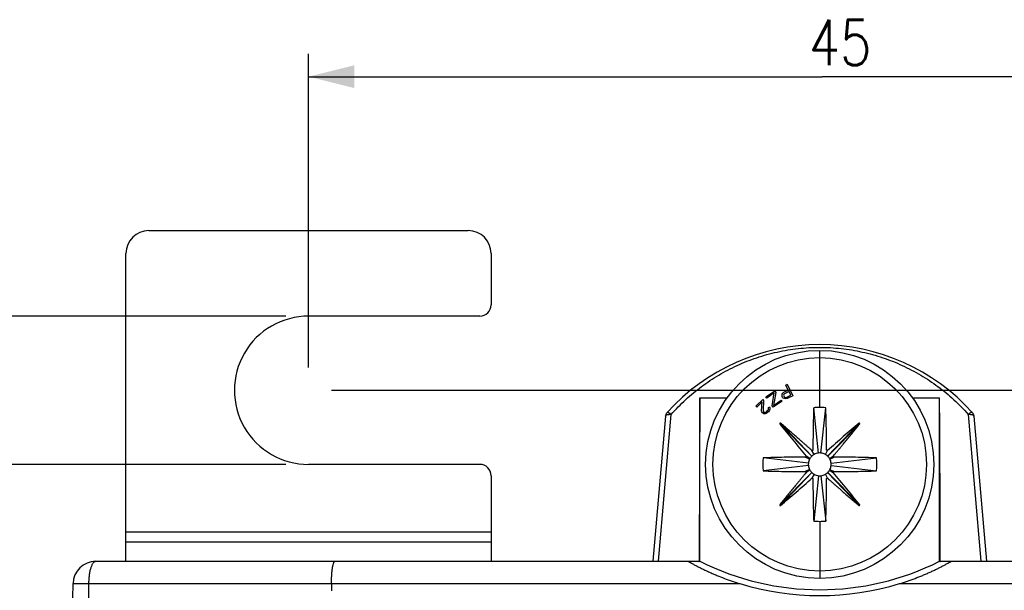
# Model space of a CAD drawing. Header units: millimetres. Extents: x 0 to 420, y 0 to 297.
# Tile 4 of 20: x 74 to 117, y 110 to 135. Entities that reach past the tile are written whole.
import ezdxf

# ---------------------------------------------------------------- set-up
doc = ezdxf.new("R2010")
doc.units = ezdxf.units.MM
doc.header["$LTSCALE"] = 23.1
doc.layers.get('0').update_dxf_attribs({"linetype": 'CONTINUOUS'})
doc.styles.get("Standard").update_dxf_attribs({"font": 'SIMPLEX.SHX', "width": 0.8})
doc.dimstyles.new('DIMSTYLE_1', dxfattribs={"dimtxt": 2, "dimasz": 2, "dimexe": 1, "dimexo": 1, "dimgap": 0.5, "dimtad": 1, "dimdec": 7, "dimdsep": 46, "dimtxsty": 'Standard', "dimblk": '_FILLED', "dimblk1": '_FILLED', "dimblk2": '_FILLED', "dimcen": 0.09, "dimazin": 2, "dimtp": 0.3, "dimtm": 0.3, "dimtfac": 1, "dimtdec": 7, "dimtofl": 0, "dimtmove": 0, "dimatfit": 3, "dimldrblk": '_FILLED', "dimfxl": 0, "dimtolj": 1, "dimarcsym": 0})
doc.dimstyles.new('DIMSTYLE_2', dxfattribs={"dimtxt": 2, "dimasz": 2, "dimexe": 1, "dimexo": 1, "dimgap": 0.5, "dimtad": 1, "dimdec": 1, "dimdsep": 46, "dimtxsty": 'Standard', "dimblk": '_FILLED', "dimblk1": '_FILLED', "dimblk2": '_FILLED', "dimcen": 0.09, "dimazin": 2, "dimtp": 0.2, "dimtm": 0.2, "dimtfac": 1, "dimtdec": 1, "dimtofl": 0, "dimtmove": 0, "dimatfit": 3, "dimldrblk": '_FILLED', "dimfxl": 0, "dimtolj": 1, "dimarcsym": 0})

# ---------------------------------------------------------------- blocks, each defined once
blk = doc.blocks.new('_FILLED')
at = {"color": 0, "linetype": 'ByBlock'}
blk.add_solid([(0, 0), (-1, 0.25), (-1, -0.25)], dxfattribs=at)
blk = doc.blocks.new('*D6')
at = {"color": 8}
for p, q in [((85.195, 121.574), (64.168, 121.574)), ((65.168, 121.574), (65.168, 118.324)), ((65.168, 115.074), (65.168, 118.324)), ((85.188, 115.074), (64.168, 115.074))]:
    blk.add_line(p, q, dxfattribs=at)
at = {"color": 8, "xscale": 2, "yscale": 2, "zscale": 2}
for p, rotation in [((65.168, 121.574), 89.99994977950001), ((65.168, 115.074), 269.9999497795)]:
    blk.add_blockref('_FILLED', p, dxfattribs=dict(at, rotation=rotation))
at = {"color": 8, "insert": (62.668, 118.45), "char_height": 2, "width": 4.8, "attachment_point": 2, "rotation": 90, "line_spacing_factor": 0.9}
blk.add_mtext('6.5', dxfattribs=at)
blk = doc.blocks.new('*D7')
at = {"color": 8}
for p, q in [((86.188, 119.324), (86.188, 133.077)), ((131.188, 70.324), (131.188, 133.077)), ((86.188, 132.077), (108.688, 132.077)), ((131.188, 132.077), (108.688, 132.077))]:
    blk.add_line(p, q, dxfattribs=at)
at = {"color": 8, "xscale": 2, "yscale": 2, "zscale": 2, "rotation": 180}
blk.add_blockref('_FILLED', (86.188, 132.077), dxfattribs=at)
at = {"color": 8, "xscale": 2, "yscale": 2, "zscale": 2}
blk.add_blockref('_FILLED', (131.188, 132.077), dxfattribs=at)
at = {"color": 8, "insert": (109.479, 134.577), "char_height": 2, "width": 3.2, "attachment_point": 2, "line_spacing_factor": 0.9}
blk.add_mtext('45', dxfattribs=at)
blk = doc.blocks.new('*D8')
at = {"color": 8}
for p, q in [((87.188, 118.324), (150.903, 118.324)), ((149.903, 118.324), (149.903, 93.824)), ((149.903, 69.324), (149.903, 93.824)), ((132.188, 69.324), (150.903, 69.324))]:
    blk.add_line(p, q, dxfattribs=at)
at = {"color": 8, "xscale": 2, "yscale": 2, "zscale": 2}
for p, rotation in [((149.903, 118.324), 90), ((149.903, 69.324), 270)]:
    blk.add_blockref('_FILLED', p, dxfattribs=dict(at, rotation=rotation))
at = {"color": 8, "insert": (147.403, 91.388), "char_height": 2, "width": 3.2, "attachment_point": 2, "rotation": 90, "line_spacing_factor": 0.9}
blk.add_mtext('49', dxfattribs=at)

msp = doc.modelspace()

# ---------------------------------------------------------------- linework, layer by layer
at = {"color": 7}
for p, q in [((79.18794814, 125.32370359), (93.18794814, 125.32370359)), ((78.18794814, 110.82370359), (78.18794814, 124.32370359)), ((94.18794814, 124.32370359), (94.18794814, 122.07369657)), ((93.68794814, 121.57369657), (86.19469934, 121.57369657)), ((108.58794814, 117.57326413), (108.58794814, 120.07370359)), ((106.23108843, 118.03816926), (106.61357557, 118.30552929)), ((106.66818527, 118.22740426), (106.56560031, 117.66143288)), ((106.61357557, 118.30552929), (106.66818527, 118.22740426)), ((106.97377442, 118.20178211), (107.02142028, 118.23748387)), ((107.02142028, 118.23748387), (107.21127666, 118.32723104)), ((107.24182888, 118.26259908), (107.04142493, 118.16786597)), ((107.10434386, 118.5534429), (107.16762933, 118.58335862)), ((107.21127666, 118.32723104), (107.10434386, 118.5534429)), ((107.16762933, 118.58335862), (107.4069551, 118.07707493)), ((107.31820945, 118.10101917), (107.24182888, 118.26259908)), ((103.33794814, 110.82370359), (103.33794814, 117.98752033)), ((103.33794814, 117.98752033), (104.52486, 117.98752033)), ((105.78859517, 117.62245287), (106.08814495, 117.91685043)), ((106.06333682, 117.80893939), (105.83035369, 117.57996354)), ((106.03905365, 117.41754361), (106.06333682, 117.80893939)), ((106.08814495, 117.91685043), (106.12990347, 117.8743611)), ((106.12990347, 117.8743611), (106.10571293, 117.4329386)), ((106.27204571, 117.97957549), (106.23108843, 118.03816926)), ((106.59715978, 118.20683151), (106.27204571, 117.97957549)), ((106.50413696, 117.6475441), (106.59715978, 118.20683151)), ((106.93440759, 117.84654474), (106.55192045, 117.57918471)), ((106.56560031, 117.66143288), (106.90027653, 117.89537288)), ((106.90027653, 117.89537288), (106.93440759, 117.84654474)), ((106.93558565, 118.09147649), (106.94686023, 118.14952232)), ((106.9403142, 118.05417457), (106.93558565, 118.09147649)), ((106.96068236, 118.01108657), (106.9403142, 118.05417457)), ((106.94686023, 118.14952232), (106.97377442, 118.20178211)), ((106.98650604, 117.98375654), (106.96068236, 118.01108657)), ((107.03851692, 117.95562643), (106.98650604, 117.98375654)), ((107.01487424, 118.14213612), (107.00396315, 118.11062022)), ((107.00396315, 118.11062022), (107.00869169, 118.0733183)), ((107.00869169, 118.0733183), (107.02396782, 118.04100229)), ((107.04142493, 118.16786597), (107.01487424, 118.14213612)), ((107.02396782, 118.04100229), (107.0497915, 118.01367226)), ((107.09598333, 117.94325427), (107.03851692, 117.95562643)), ((107.0497915, 118.01367226), (107.08107074, 118.00210019)), ((107.08107074, 118.00210019), (107.1178055, 118.00628606)), ((107.15381326, 117.95741205), (107.09598333, 117.94325427)), ((107.1178055, 118.00628606), (107.31820945, 118.10101917)), ((107.4069551, 118.07707493), (107.15381326, 117.95741205)), ((112.65103629, 117.98752033), (113.83794814, 117.98752033)), ((113.83794814, 110.82370359), (113.83794814, 117.98752033)), ((105.83035369, 117.57996354), (105.78859517, 117.62245287)), ((106.04746708, 117.37569457), (106.03905365, 117.41754361)), ((106.07255309, 117.33352543), (106.04746708, 117.37569457)), ((106.10571293, 117.4329386), (106.12247806, 117.38259169)), ((106.12247806, 117.38259169), (106.13918148, 117.36559593)), ((106.13918148, 117.36559593), (106.18087828, 117.35645779)), ((106.18087828, 117.35645779), (106.22254417, 117.36399519)), ((106.22254417, 117.36399519), (106.27249994, 117.39638581)), ((106.27249994, 117.39638581), (106.30578332, 117.42909672)), ((106.30578332, 117.42909672), (106.33903569, 117.47848307)), ((106.33922094, 117.37842962), (106.30593766, 117.34571881)), ((106.33888134, 117.56186098), (106.38048546, 117.60274951)), ((106.34729476, 117.52001193), (106.33888134, 117.56186098)), ((106.33903569, 117.47848307), (106.34729476, 117.52001193)), ((106.38911509, 117.44417152), (106.33922094, 117.37842962)), ((106.38048546, 117.60274951), (106.40557148, 117.56058037)), ((106.40569497, 117.49387806), (106.38911509, 117.44417152)), ((106.40557148, 117.56058037), (106.40569497, 117.49387806)), ((106.55192045, 117.57918471), (106.50413696, 117.6475441)), ((108.53513124, 115.57090613), (108.32391006, 117.55927932)), ((108.64076504, 115.57090613), (108.85198623, 117.55927932)), ((101.83101127, 117.19441474), (101.27364626, 110.82370359)), ((101.52341702, 110.82370359), (102.0800605, 117.26668382)), ((106.08925652, 117.31652967), (106.07255309, 117.33352543)), ((106.13098413, 117.29071589), (106.08925652, 117.31652967)), ((106.19767431, 117.28943533), (106.13098413, 117.29071589)), ((106.247661, 117.30515041), (106.19767431, 117.28943533)), ((106.30593766, 117.34571881), (106.247661, 117.30515041)), ((115.09583179, 117.26668665), (115.65247927, 110.82370359)), ((115.34488502, 117.19441474), (115.90225002, 110.82370359)), ((108.23701602, 115.42985895), (106.83359598, 116.85416738)), ((108.24334051, 115.4359819), (106.86521285, 116.88477673)), ((108.93255578, 115.4359819), (110.31068344, 116.88477673)), ((108.93888027, 115.42985895), (110.3423003, 116.85416738)), ((108.34225121, 115.50917232), (108.24816556, 115.67592799)), ((108.83364508, 115.50917232), (108.92773072, 115.67592799)), ((108.09114665, 115.1301684), (106.10437734, 115.35597804)), ((108.14166728, 115.29916619), (107.9562093, 115.39286019)), ((108.16066184, 115.33336955), (107.9970395, 115.43280441)), ((108.14166728, 115.29916619), (108.16066184, 115.33336955)), ((108.23701602, 115.42985895), (108.24334051, 115.4359819)), ((108.93255578, 115.4359819), (108.93888027, 115.42985895)), ((109.01523445, 115.33336955), (109.17885679, 115.43280441)), ((109.01523445, 115.33336955), (109.03422901, 115.29916619)), ((109.03422901, 115.29916619), (109.21968699, 115.39286019)), ((109.08474964, 115.1301684), (111.07151895, 115.35597804)), ((93.68794858, 115.07369701), (86.18794529, 115.07370359)), ((108.09114665, 115.01723877), (106.10437734, 114.79142913)), ((108.14166728, 114.84824098), (107.9562093, 114.75454698)), ((108.16066184, 114.81403762), (107.9970395, 114.71460276)), ((108.16066184, 114.81403762), (108.14166728, 114.84824098)), ((109.03422901, 114.84824098), (109.01523445, 114.81403762)), ((109.01523445, 114.81403762), (109.17885679, 114.71460276)), ((109.03422901, 114.84824098), (109.21968699, 114.75454698)), ((109.08474964, 115.01723877), (111.07151895, 114.79142913)), ((94.18794814, 114.57369701), (94.18794814, 110.82370359)), ((108.23701602, 114.71754822), (106.83359598, 113.29323979)), ((108.24334051, 114.71142527), (106.86521285, 113.26263044)), ((108.24334051, 114.71142527), (108.23701602, 114.71754822)), ((108.34225121, 114.63823485), (108.24816556, 114.47147918)), ((108.53513124, 114.57650104), (108.32391006, 112.58812785)), ((108.64076504, 114.57650104), (108.85198623, 112.58812785)), ((108.92773072, 114.47147918), (108.83364508, 114.63823485)), ((108.93888027, 114.71754822), (108.93255578, 114.71142527)), ((108.93255578, 114.71142527), (110.31068344, 113.26263044)), ((108.93888027, 114.71754822), (110.3423003, 113.29323979)), ((108.58794814, 112.57414304), (108.58794814, 110.07370359)), ((78.18794814, 112.11237872), (94.18794814, 112.11237872)), ((78.18794814, 111.67936602), (94.18794814, 111.67936602)), ((76.86738151, 110.82370359), (103.27050859, 110.82370359)), ((103.33794814, 110.82370359), (103.30738415, 110.80491195)), ((113.83794814, 110.82370359), (113.86851214, 110.80491195)), ((113.90538769, 110.82370359), (140.30851478, 110.82370359)), ((75.58794814, 93.82370359), (75.86753382, 109.84115599)), ((76.54055, 108.52370359), (76.56354621, 109.84115599)), ((76.56354621, 109.84115599), (105.09285053, 109.84115599)), ((87.19152683, 109.84115599), (87.19066451, 109.52370359)), ((112.08304576, 109.84115599), (140.61235007, 109.84115599))]:
    msp.add_line(p, q, dxfattribs=at)
for radius in [5, 4.67951678]:
    msp.add_circle((108.58794814, 115.07370359), radius, dxfattribs=at)
for centre, radius, start, end in [((79.18794814, 124.32370359), 1, 90, 180), ((93.18794814, 124.32370359), 1, 0, 90), ((93.68794814, 122.07369657), 0.5, 270, 360), ((86.18794814, 118.32370359), 3.25, 89.880979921, 269.99994978), ((108.58794814, 111.32370359), 9, 41.947412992, 138.052587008), ((108.58794814, 115.07370359), 2.49956052, 90, 96.06368387), ((108.58785535, 115.0719555), 2.50130864, 83.938432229, 89.997874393), ((102.08005994, 117.17262581), 0.25, 138.052587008, 175), ((115.09583634, 117.17262581), 0.25, 5, 41.947412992), ((108.58794814, 115.07370359), 2.49956052, 173.515776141, 186.484223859), ((108.58795126, 115.07370264), 0.50000321, 153.197003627, 173.515708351), ((108.5879485, 115.07370331), 0.50000045, 134.576771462, 148.712544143), ((108.58794841, 115.07370322), 0.50000045, 119.432243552, 133.568016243), ((108.58793275, 115.07375449), 0.49994813, 96.062546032, 119.433568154), ((108.58794814, 115.07335351), 0.50034812, 83.940550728, 96.059449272), ((108.58796354, 115.0737545), 0.49994812, 60.566432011, 83.937454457), ((108.58794788, 115.07370322), 0.50000045, 46.431983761, 60.567756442), ((108.58794779, 115.07370331), 0.50000045, 31.287455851, 45.423228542), ((108.58794503, 115.07370264), 0.50000321, 6.484291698, 26.802996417), ((108.58794814, 115.07370359), 2.49956052, 353.515776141, 6.484223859), ((93.68794814, 114.57369701), 0.5, 0, 89.99994978), ((108.58834847, 115.07370359), 0.50039777, 173.52095255, 186.47904745), ((108.58795126, 115.07370454), 0.50000321, 186.484291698, 206.802996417), ((108.5879485, 115.07370386), 0.50000045, 211.287455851, 225.423228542), ((108.58794779, 115.07370386), 0.50000045, 314.576771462, 328.712544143), ((108.58794503, 115.07370453), 0.50000321, 333.197003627, 353.515708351), ((108.58754782, 115.07370359), 0.50039777, 353.520952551, 6.47904745), ((108.58794841, 115.07370395), 0.50000045, 226.431983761, 240.567756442), ((108.58793275, 115.07365267), 0.49994812, 240.566432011, 263.937454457), ((108.58794814, 115.07405366), 0.50034812, 263.940550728, 276.059449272), ((108.58796354, 115.07365268), 0.49994813, 276.062546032, 299.433568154), ((108.58794788, 115.07370395), 0.50000045, 299.432243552, 313.568016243), ((108.58804094, 115.07545167), 2.50130864, 263.938432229, 269.997874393), ((108.58794814, 115.07370359), 2.49956052, 270, 276.06368387), ((76.86738151, 109.82370359), 1, 90, 179), ((108.57679231, 121.1908533), 11.64621999, 242.894984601, 243.098598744), ((108.58794814, 121.22370359), 11.65, 243.215004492, 296.784995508), ((108.59910398, 121.1908533), 11.64621999, 296.901401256, 297.105015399)]:
    msp.add_arc(centre, radius, start, end, dxfattribs=at)
for centre, major_axis, ratio, start_param, end_param in [((103.65599103, 109.74086206), (0, 20), 0.0174550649, 1.14578301, 1.5175687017), ((113.51990526, 109.74086206), (0, 20), 0.0174550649, -1.5175687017, -1.14578301), ((108.58794814, 121.22007681), (0, 11.90359389), 0.9999999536, -3.4396011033, -2.8435842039)]:
    msp.add_ellipse(centre, major_axis=major_axis, ratio=ratio, start_param=start_param, end_param=end_param, dxfattribs=at)
for points, knots in [([(102.0800605, 117.26668382), (102.27940632, 117.49129661), (102.70175133, 117.92088397), (103.3990661, 118.49780339), (104.15580076, 119.00212637), (104.96663781, 119.42782861), (105.82503725, 119.76858776), (106.72243108, 120.01799303), (107.64782241, 120.17034075), (108.58791983, 120.22161117), (109.52801975, 120.17034654), (110.45341799, 120.0180032), (111.35082164, 119.7686001), (112.20923188, 119.42784088), (113.0200786, 119.00213681), (113.77682002, 118.497811), (114.47413987, 117.92089017), (114.89648529, 117.4913), (115.09583179, 117.26668665)], [0, 0, 0, 0, 0.0612557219, 0.1226248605, 0.1842900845, 0.246407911, 0.3090788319, 0.3723158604, 0.4360228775, 0.4999981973, 0.5639736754, 0.6276811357, 0.6909188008, 0.7535904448, 0.8157089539, 0.8773746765, 0.9387441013, 1, 1, 1, 1]), ([(108.32391006, 117.55927932), (108.32442845, 117.5706038), (108.32219948, 117.52190152), (108.32138801, 117.50179207), (108.32009599, 117.47140353), (108.31856093, 117.43291473), (108.31668512, 117.38363896), (108.31461637, 117.32515092), (108.31267121, 117.26634483), (108.31024305, 117.18780802), (108.30749078, 117.08939446), (108.30458131, 116.97105272), (108.30201422, 116.85238595), (108.2997513, 116.73341599), (108.29776113, 116.61416022), (108.29601759, 116.49463697), (108.29449831, 116.37486409), (108.29340339, 116.27490499), (108.29262105, 116.19482636), (108.29207896, 116.13468917), (108.29157989, 116.07450285), (108.29119848, 116.02431778), (108.290913, 115.98414681), (108.29070872, 115.95400203), (108.29051357, 115.92384661), (108.29032736, 115.89368084), (108.29015389, 115.86350473), (108.28997665, 115.83331963), (108.2898595, 115.80815913), (108.28976044, 115.78802458), (108.28965839, 115.77291779), (108.28955671, 115.75781132), (108.2895176, 115.74522601), (108.28954427, 115.73515955), (108.28953261, 115.72760355), (108.28943815, 115.72002932), (108.28905257, 115.70997474), (108.28723742, 115.70110803), (108.28362686, 115.69444517), (108.28064204, 115.69033817), (108.27616055, 115.68582616), (108.27015293, 115.68111413), (108.2632085, 115.6778702), (108.25577661, 115.67613571), (108.25069248, 115.67585589), (108.24816556, 115.67592799)], [0, 0, 0, 0, 0.0178252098, 0.0300154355, 0.0459783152, 0.0613786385, 0.0920450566, 0.1228067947, 0.1536306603, 0.1845009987, 0.2463767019, 0.3084259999, 0.3706401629, 0.4330103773, 0.4955277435, 0.558183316, 0.6209681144, 0.6838731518, 0.7153679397, 0.7468894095, 0.7784364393, 0.8100079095, 0.8258024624, 0.841602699, 0.8574085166, 0.8732197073, 0.8890361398, 0.9048580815, 0.9206834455, 0.928598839, 0.9365179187, 0.9444378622, 0.9523526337, 0.9563072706, 0.9602657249, 0.96423556, 0.9682100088, 0.9761206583, 0.9781061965, 0.9800911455, 0.9840838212, 0.9880659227, 0.9920378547, 0.9960250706, 1, 1, 1, 1]), ([(108.92773072, 115.67592799), (108.92520988, 115.67585606), (108.92139692, 115.67633136), (108.91647723, 115.67756323), (108.91160603, 115.67898353), (108.90565331, 115.68129438), (108.89956742, 115.68596262), (108.8944565, 115.69161366), (108.89025071, 115.69796446), (108.88765429, 115.70379383), (108.88669103, 115.70876628), (108.88646598, 115.71254701), (108.88647533, 115.7163402), (108.88649121, 115.7213918), (108.88645055, 115.72768827), (108.88638913, 115.73523493), (108.88634828, 115.74278231), (108.88631691, 115.75033679), (108.88628171, 115.76041272), (108.88622927, 115.77300383), (108.88615165, 115.78810758), (108.88604255, 115.80823864), (108.88591378, 115.83339731), (108.88574432, 115.8635817), (108.88556804, 115.8937562), (108.88538215, 115.92392064), (108.8851872, 115.95407468), (108.88498274, 115.98421808), (108.88469731, 116.02438722), (108.88431585, 116.07457001), (108.88381678, 116.1347536), (108.88327466, 116.19488806), (108.88249229, 116.27496303), (108.88139734, 116.37491758), (108.87987804, 116.494685), (108.87813448, 116.61420283), (108.87614433, 116.73345314), (108.87388138, 116.85241786), (108.87131449, 116.97107872), (108.86743997, 117.12863875), (108.86163243, 117.32469531), (108.85555752, 117.48126281), (108.85198623, 117.55927932)], [0, 0, 0, 0, 0.0039654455, 0.0059707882, 0.0079781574, 0.0119482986, 0.0159222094, 0.0199092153, 0.0238869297, 0.0278666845, 0.0298385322, 0.0318193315, 0.0338128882, 0.0358029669, 0.0397626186, 0.0437136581, 0.0476699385, 0.0516304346, 0.0555926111, 0.0635136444, 0.0714291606, 0.0793423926, 0.0951686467, 0.1109897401, 0.1268057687, 0.1426165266, 0.1584218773, 0.1742216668, 0.190015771, 0.2215863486, 0.253132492, 0.2846530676, 0.3161469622, 0.3790502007, 0.441833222, 0.5044870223, 0.5670026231, 0.6293710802, 0.6915834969, 0.7536310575, 0.8771966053, 1, 1, 1, 1]), ([(101.83101127, 117.19441474), (101.83154855, 117.20055594), (101.83659993, 117.21374753), (101.85307214, 117.22982132), (101.8771375, 117.24342311), (101.90827656, 117.2544364), (101.94551369, 117.26257275), (101.98759968, 117.26752888), (102.03303553, 117.2691144), (102.06422174, 117.26788652), (102.08005994, 117.26669877)], [0, 0, 0, 0, 0.067133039, 0.1469813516, 0.2461857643, 0.3661723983, 0.5053739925, 0.6604715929, 0.827037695, 1, 1, 1, 1]), ([(102.08005994, 117.26669877), (102.0696379, 117.2744623), (102.04952963, 117.28960136), (102.01910544, 117.30928479), (101.99042508, 117.32546634), (101.96414489, 117.33760159), (101.94092201, 117.34542984), (101.92129662, 117.34883805), (101.90723527, 117.3477058), (101.89869797, 117.34393912), (101.89546828, 117.34123774), (101.89412028, 117.33973787)], [0, 0, 0, 0, 0.1859742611, 0.3600420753, 0.5181409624, 0.6568595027, 0.7737349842, 0.8677868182, 0.9407063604, 0.971141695, 1, 1, 1, 1]), ([(115.28177601, 117.33973787), (115.27903104, 117.3427921), (115.2706273, 117.3476462), (115.25461919, 117.34879895), (115.23496672, 117.34544479), (115.21175294, 117.33759775), (115.18547346, 117.32546389), (115.1567755, 117.30930475), (115.12643175, 117.28951571), (115.10610815, 117.27466), (115.09583634, 117.26669877)], [0, 0, 0, 0, 0.0587960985, 0.1317547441, 0.225856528, 0.342793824, 0.4815856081, 0.6397679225, 0.813927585, 1, 1, 1, 1]), ([(115.09583634, 117.26669877), (115.12691265, 117.26892279), (115.17253489, 117.26939308), (115.23038082, 117.26257303), (115.26762036, 117.25443811), (115.29875741, 117.24342296), (115.32282773, 117.22982425), (115.33929308, 117.2137442), (115.34434788, 117.20055431), (115.34488502, 117.19441474)], [0, 0, 0, 0, 0.3393688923, 0.4945026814, 0.6337382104, 0.7537544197, 0.8529796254, 0.932868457, 1, 1, 1, 1]), ([(106.86521285, 116.88477673), (106.8651228, 116.88494904), (106.86481333, 116.88526176), (106.86412493, 116.88523581), (106.86342404, 116.88496017), (106.86264808, 116.88452876), (106.86184252, 116.88401273), (106.86078535, 116.88333594), (106.859091, 116.8823448), (106.85682138, 116.88121906), (106.85427072, 116.88014009), (106.85188783, 116.87906259), (106.84961274, 116.87765583), (106.84740432, 116.87589841), (106.84454048, 116.87322018), (106.84127245, 116.86957165), (106.83683002, 116.86325043), (106.83453415, 116.85787302), (106.83359598, 116.85416738)], [0, 0, 0, 0, 0.0125370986, 0.0253253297, 0.0416736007, 0.0612032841, 0.0823804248, 0.1033975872, 0.1421338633, 0.2089101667, 0.2665617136, 0.3207668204, 0.3773516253, 0.4385194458, 0.50247041, 0.6300645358, 0.7535020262, 1, 1, 1, 1]), ([(106.83359598, 116.85416738), (106.92707862, 116.73570739), (107.11666746, 116.49873514), (107.5036718, 116.0242554), (107.79883083, 115.66961933), (107.9970395, 115.43280441)], [0, 0, 0, 0, 0.2464576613, 0.4956347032, 1, 1, 1, 1]), ([(108.24816556, 115.67592799), (108.27717293, 115.65000719), (108.13455844, 115.7774088), (108.0816761, 115.82447593), (107.98593181, 115.90970042), (107.90166358, 115.98450797), (107.81437779, 116.06183377), (107.69925312, 116.16355162), (107.55515612, 116.29033508), (107.38247271, 116.44124333), (107.20999636, 116.5907596), (107.03777023, 116.73863212), (106.92272426, 116.83628939), (106.86521285, 116.88477673)], [0, 0, 0, 0, 0.0635341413, 0.1266703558, 0.1898866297, 0.2530046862, 0.3160201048, 0.3789243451, 0.5043654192, 0.6292604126, 0.7535421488, 0.8771439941, 1, 1, 1, 1]), ([(110.31068344, 116.88477673), (110.19531194, 116.78750808), (109.96460164, 116.5903469), (109.50289944, 116.18818465), (109.15800472, 115.88169939), (108.92773072, 115.67592799)], [0, 0, 0, 0, 0.2464576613, 0.4956347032, 1, 1, 1, 1]), ([(109.17885679, 115.43280441), (109.15388866, 115.4029731), (109.2766065, 115.54963732), (109.32193696, 115.60401569), (109.40401715, 115.70246884), (109.4760574, 115.78911471), (109.55051688, 115.87885808), (109.64845438, 115.99721542), (109.7705064, 116.14534136), (109.91574511, 116.32281974), (110.05959927, 116.50004611), (110.20181866, 116.67696917), (110.29570025, 116.79511639), (110.3423003, 116.85416738)], [0, 0, 0, 0, 0.0635341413, 0.1266703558, 0.1898866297, 0.2530046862, 0.3160201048, 0.3789243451, 0.5043654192, 0.6292604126, 0.7535421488, 0.8771439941, 1, 1, 1, 1]), ([(110.3423003, 116.85416738), (110.34246961, 116.85426296), (110.34277215, 116.85458239), (110.34272392, 116.85526959), (110.34242574, 116.85596119), (110.34196944, 116.85672277), (110.34142759, 116.85751121), (110.34071694, 116.85854591), (110.33967146, 116.86020729), (110.33847284, 116.86243927), (110.33731185, 116.86495367), (110.33615778, 116.86730042), (110.3346781, 116.86952878), (110.3328501, 116.87167915), (110.33008056, 116.87445478), (110.32632815, 116.87760298), (110.31986642, 116.88183844), (110.3144175, 116.88395902), (110.31068344, 116.88477673)], [0, 0, 0, 0, 0.0125370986, 0.0253253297, 0.0416736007, 0.0612032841, 0.0823804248, 0.1033975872, 0.1421338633, 0.2089101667, 0.2665617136, 0.3207668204, 0.3773516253, 0.4385194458, 0.50247041, 0.6300645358, 0.7535020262, 1, 1, 1, 1]), ([(107.9562093, 115.39286019), (107.8000033, 115.39218354), (107.48860371, 115.39018963), (107.02337923, 115.38419296), (106.5622551, 115.37387367), (106.25640078, 115.36289945), (106.10437734, 115.35597804)], [0, 0, 0, 0, 0.2529925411, 0.5043485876, 0.7535288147, 1, 1, 1, 1]), ([(107.9970395, 115.43280441), (107.99699701, 115.42754331), (107.9947945, 115.41691791), (107.98565438, 115.40356139), (107.97212523, 115.3946945), (107.96145697, 115.39275372), (107.9562093, 115.39286019)], [0, 0, 0, 0, 0.2501097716, 0.50042586, 0.7504861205, 1, 1, 1, 1]), ([(109.21968699, 115.39286019), (109.21444063, 115.39275375), (109.20377371, 115.39469363), (109.19024442, 115.40355884), (109.18110271, 115.41691586), (109.17889929, 115.42754247), (109.17885679, 115.43280441)], [0, 0, 0, 0, 0.2494518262, 0.4995149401, 0.7498500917, 1, 1, 1, 1]), ([(111.07151895, 115.35597804), (110.91949551, 115.36289945), (110.61364119, 115.37387367), (110.15251707, 115.38419296), (109.68729259, 115.39018963), (109.375893, 115.39218354), (109.21968699, 115.39286019)], [0, 0, 0, 0, 0.2464711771, 0.4956514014, 0.7470074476, 1, 1, 1, 1]), ([(106.10437734, 114.79142913), (106.25640078, 114.78450772), (106.56225509, 114.7735335), (107.02337921, 114.76321421), (107.4886037, 114.75721754), (107.80000329, 114.75522363), (107.9562093, 114.75454698)], [0, 0, 0, 0, 0.2464711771, 0.4956514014, 0.7470074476, 1, 1, 1, 1]), ([(109.21968699, 114.75454698), (109.37589299, 114.75522363), (109.68729257, 114.75721754), (110.15251705, 114.76321421), (110.61364118, 114.7735335), (110.9194955, 114.78450772), (111.07151895, 114.79142913)], [0, 0, 0, 0, 0.2529925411, 0.5043485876, 0.7535288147, 1, 1, 1, 1]), ([(107.9970395, 114.71460276), (108.02200763, 114.74443407), (107.89928978, 114.59776985), (107.85395933, 114.54339148), (107.77187913, 114.44493833), (107.69983888, 114.35829246), (107.6253794, 114.26854909), (107.5274419, 114.15019175), (107.40538989, 114.00206581), (107.26015117, 113.82458743), (107.11629701, 113.64736106), (106.97407763, 113.470438), (106.88019604, 113.35229078), (106.83359598, 113.29323979)], [0, 0, 0, 0, 0.0635341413, 0.1266703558, 0.1898866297, 0.2530046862, 0.3160201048, 0.3789243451, 0.5043654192, 0.6292604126, 0.7535421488, 0.8771439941, 1, 1, 1, 1]), ([(106.86521285, 113.26263044), (106.98058435, 113.35989909), (107.21129465, 113.55706027), (107.67299684, 113.95922252), (108.01789157, 114.26570778), (108.24816556, 114.47147918)], [0, 0, 0, 0, 0.2464576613, 0.4956347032, 1, 1, 1, 1]), ([(107.9562093, 114.75454698), (107.96145565, 114.75465342), (107.97212258, 114.75271354), (107.98565187, 114.74384833), (107.99479358, 114.73049131), (107.996997, 114.7198647), (107.9970395, 114.71460276)], [0, 0, 0, 0, 0.2494518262, 0.4995149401, 0.7498500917, 1, 1, 1, 1]), ([(108.24816556, 114.47147918), (108.25068641, 114.47155111), (108.25449937, 114.47107581), (108.25941906, 114.46984394), (108.26429025, 114.46842364), (108.27024298, 114.46611279), (108.27632887, 114.46144455), (108.28143978, 114.45579351), (108.28564557, 114.44944271), (108.288242, 114.44361334), (108.28920526, 114.43864089), (108.28943031, 114.43486016), (108.28942096, 114.43106697), (108.28940507, 114.42601537), (108.28944573, 114.4197189), (108.28950715, 114.41217224), (108.28954801, 114.40462486), (108.28957937, 114.39707038), (108.28961458, 114.38699445), (108.28966702, 114.37440334), (108.28974464, 114.35929959), (108.28985374, 114.33916853), (108.28998251, 114.31400986), (108.29015196, 114.28382547), (108.29032824, 114.25365097), (108.29051414, 114.22348653), (108.29070909, 114.19333249), (108.29091354, 114.16318909), (108.29119897, 114.12301995), (108.29158044, 114.07283716), (108.29207951, 114.01265357), (108.29262163, 113.95251911), (108.293404, 113.87244414), (108.29449895, 113.77248959), (108.29601825, 113.65272217), (108.2977618, 113.53320434), (108.29975196, 113.41395403), (108.30201491, 113.29498931), (108.30458179, 113.17632845), (108.30845631, 113.01876842), (108.31426385, 112.82271186), (108.32033876, 112.66614436), (108.32391006, 112.58812785)], [0, 0, 0, 0, 0.0039654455, 0.0059707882, 0.0079781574, 0.0119482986, 0.0159222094, 0.0199092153, 0.0238869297, 0.0278666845, 0.0298385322, 0.0318193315, 0.0338128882, 0.0358029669, 0.0397626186, 0.0437136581, 0.0476699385, 0.0516304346, 0.0555926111, 0.0635136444, 0.0714291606, 0.0793423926, 0.0951686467, 0.1109897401, 0.1268057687, 0.1426165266, 0.1584218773, 0.1742216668, 0.190015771, 0.2215863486, 0.253132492, 0.2846530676, 0.3161469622, 0.3790502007, 0.441833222, 0.5044870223, 0.5670026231, 0.6293710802, 0.6915834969, 0.7536310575, 0.8771966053, 1, 1, 1, 1]), ([(108.85198623, 112.58812785), (108.85146784, 112.57680337), (108.85369681, 112.62550565), (108.85450828, 112.6456151), (108.85580029, 112.67600364), (108.85733536, 112.71449244), (108.85921117, 112.76376821), (108.86127992, 112.82225625), (108.86322507, 112.88106234), (108.86565323, 112.95959915), (108.8684055, 113.05801271), (108.87131498, 113.17635445), (108.87388206, 113.29502122), (108.87614499, 113.41399118), (108.87813515, 113.53324695), (108.8798787, 113.6527702), (108.88139797, 113.77254308), (108.8824929, 113.87250218), (108.88327524, 113.95258081), (108.88381733, 114.012718), (108.8843164, 114.07290432), (108.8846978, 114.12308939), (108.88498328, 114.16326036), (108.88518757, 114.19340514), (108.88538272, 114.22356056), (108.88556892, 114.25372633), (108.88574239, 114.28390244), (108.88591964, 114.31408754), (108.88603679, 114.33924805), (108.88613584, 114.35938259), (108.8862379, 114.37448938), (108.88633957, 114.38959585), (108.88637869, 114.40218116), (108.88635202, 114.41224762), (108.88636367, 114.41980362), (108.88645814, 114.42737785), (108.88684372, 114.43743243), (108.88865887, 114.44629914), (108.89226942, 114.452962), (108.89525425, 114.457069), (108.89973574, 114.46158101), (108.90574335, 114.46629304), (108.91268778, 114.46953697), (108.92011968, 114.47127146), (108.92520381, 114.47155128), (108.92773072, 114.47147918)], [0, 0, 0, 0, 0.0178252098, 0.0300154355, 0.0459783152, 0.0613786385, 0.0920450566, 0.1228067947, 0.1536306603, 0.1845009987, 0.2463767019, 0.3084259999, 0.3706401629, 0.4330103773, 0.4955277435, 0.558183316, 0.6209681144, 0.6838731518, 0.7153679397, 0.7468894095, 0.7784364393, 0.8100079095, 0.8258024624, 0.841602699, 0.8574085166, 0.8732197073, 0.8890361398, 0.9048580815, 0.9206834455, 0.928598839, 0.9365179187, 0.9444378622, 0.9523526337, 0.9563072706, 0.9602657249, 0.96423556, 0.9682100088, 0.9761206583, 0.9781061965, 0.9800911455, 0.9840838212, 0.9880659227, 0.9920378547, 0.9960250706, 1, 1, 1, 1]), ([(108.92773072, 114.47147918), (108.89872336, 114.49739998), (109.04133785, 114.36999837), (109.09422019, 114.32293124), (109.18996448, 114.23770675), (109.2742327, 114.1628992), (109.36151849, 114.0855734), (109.47664317, 113.98385555), (109.62074017, 113.85707209), (109.79342357, 113.70616384), (109.96589992, 113.55664757), (110.13812605, 113.40877505), (110.25317203, 113.31111778), (110.31068344, 113.26263044)], [0, 0, 0, 0, 0.0635341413, 0.1266703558, 0.1898866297, 0.2530046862, 0.3160201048, 0.3789243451, 0.5043654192, 0.6292604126, 0.7535421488, 0.8771439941, 1, 1, 1, 1]), ([(109.17885679, 114.71460276), (109.17889928, 114.71986386), (109.18110179, 114.73048926), (109.1902419, 114.74384578), (109.20377105, 114.75271267), (109.21443932, 114.75465345), (109.21968699, 114.75454698)], [0, 0, 0, 0, 0.2501097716, 0.50042586, 0.7504861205, 1, 1, 1, 1]), ([(110.3423003, 113.29323979), (110.24881766, 113.41169978), (110.05922883, 113.64867203), (109.67222448, 114.12315177), (109.37706546, 114.47778784), (109.17885679, 114.71460276)], [0, 0, 0, 0, 0.2464576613, 0.4956347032, 1, 1, 1, 1]), ([(106.83359598, 113.29323979), (106.83342668, 113.29314421), (106.83312414, 113.29282478), (106.83317236, 113.29213758), (106.83347055, 113.29144598), (106.83392685, 113.2906844), (106.8344687, 113.28989596), (106.83517935, 113.28886126), (106.83622483, 113.28719988), (106.83742345, 113.2849679), (106.83858443, 113.2824535), (106.83973851, 113.28010675), (106.84121819, 113.27787839), (106.84304618, 113.27572802), (106.84581572, 113.27295239), (106.84956814, 113.26980419), (106.85602986, 113.26556873), (106.86147878, 113.26344815), (106.86521285, 113.26263044)], [0, 0, 0, 0, 0.0125370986, 0.0253253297, 0.0416736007, 0.0612032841, 0.0823804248, 0.1033975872, 0.1421338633, 0.2089101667, 0.2665617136, 0.3207668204, 0.3773516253, 0.4385194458, 0.50247041, 0.6300645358, 0.7535020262, 1, 1, 1, 1]), ([(110.31068344, 113.26263044), (110.31077348, 113.26245813), (110.31108296, 113.26214541), (110.31177136, 113.26217136), (110.31247225, 113.262447), (110.3132482, 113.26287841), (110.31405377, 113.26339444), (110.31511093, 113.26407123), (110.31680529, 113.26506237), (110.3190749, 113.26618811), (110.32162557, 113.26726708), (110.32400846, 113.26834458), (110.32628355, 113.26975134), (110.32849197, 113.27150876), (110.3313558, 113.27418699), (110.33462384, 113.27783552), (110.33906627, 113.28415674), (110.34136214, 113.28953415), (110.3423003, 113.29323979)], [0, 0, 0, 0, 0.0125370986, 0.0253253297, 0.0416736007, 0.0612032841, 0.0823804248, 0.1033975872, 0.1421338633, 0.2089101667, 0.2665617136, 0.3207668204, 0.3773516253, 0.4385194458, 0.50247041, 0.6300645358, 0.7535020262, 1, 1, 1, 1]), ([(76.56354621, 109.84115599), (76.56388694, 109.90539206), (76.5682198, 110.03149717), (76.58561283, 110.2142823), (76.61314718, 110.38259712), (76.64974505, 110.53021772), (76.68833245, 110.63685136), (76.72374773, 110.70671744), (76.75025419, 110.748123), (76.77793381, 110.78104373), (76.80671653, 110.80520101), (76.83657741, 110.82021348), (76.85743835, 110.82370359), (76.86738151, 110.82370359)], [0, 0, 0, 0, 0.1783746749, 0.3501336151, 0.5095411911, 0.6515098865, 0.7719959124, 0.8233976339, 0.8687431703, 0.9082229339, 0.942400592, 0.9723896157, 1, 1, 1, 1]), ([(87.19152683, 109.84115599), (87.19170225, 109.90573725), (87.1939371, 110.0322354), (87.20289741, 110.21548255), (87.21705309, 110.38368054), (87.23325982, 110.51133379), (87.24885159, 110.60109041), (87.26088016, 110.65793781), (87.27364822, 110.70695194), (87.28702131, 110.7477612), (87.30086287, 110.78004484), (87.31347766, 110.8011744), (87.32409859, 110.81309275), (87.33160752, 110.81911681), (87.33927714, 110.82283962), (87.34459174, 110.82370359), (87.34712357, 110.82370359)], [0, 0, 0, 0, 0.1907227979, 0.3735669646, 0.5417159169, 0.6890985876, 0.7533921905, 0.8107113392, 0.860647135, 0.9029135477, 0.9373963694, 0.9642699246, 0.9750836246, 0.9843879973, 0.9925229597, 1, 1, 1, 1]), ([(102.82576211, 110.82370359), (102.82566273, 110.82370359), (102.82545421, 110.82370871), (102.82537143, 110.82337868), (102.82563483, 110.82305957), (102.82602238, 110.82261471), (102.8266695, 110.82204852), (102.82794396, 110.82101347), (102.83147238, 110.81845326), (102.83836368, 110.81390565), (102.84914559, 110.80713206), (102.86306475, 110.79866382), (102.87986238, 110.78866317), (102.89926456, 110.77730659), (102.92099915, 110.76476286), (102.94480695, 110.75119223), (102.97998911, 110.73136568), (103.02758552, 110.70498021), (103.0883771, 110.67194234), (103.15324789, 110.6373656), (103.22136707, 110.60175135), (103.31682809, 110.55279822), (103.44070893, 110.49112486), (103.59387567, 110.41784072), (103.75156867, 110.34540701), (103.91266096, 110.27444987), (104.13157284, 110.18209503), (104.40978538, 110.07236388), (104.74881753, 109.9507155), (104.97774119, 109.87651246), (105.09285053, 109.84115599)], [0, 0, 0, 0, 0.0001203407, 0.0002015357, 0.000347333, 0.0005889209, 0.0009321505, 0.0013787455, 0.0025817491, 0.0062036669, 0.011379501, 0.0179987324, 0.0259341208, 0.0350527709, 0.0452232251, 0.0563229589, 0.0682382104, 0.0941274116, 0.1222244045, 0.1520238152, 0.1831460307, 0.2153082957, 0.2819378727, 0.3507184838, 0.4209194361, 0.4920744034, 0.5638750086, 0.7086338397, 0.8541774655, 1, 1, 1, 1]), ([(112.08304576, 109.84115599), (112.1981551, 109.87651246), (112.42707876, 109.9507155), (112.76611091, 110.07236388), (113.04432344, 110.18209503), (113.26323533, 110.27444987), (113.42432762, 110.34540701), (113.58202061, 110.41784072), (113.73518736, 110.49112486), (113.8590682, 110.55279822), (113.95452921, 110.60175135), (114.0226484, 110.6373656), (114.08751919, 110.67194234), (114.14831077, 110.70498021), (114.19590718, 110.73136568), (114.23108933, 110.75119223), (114.25489714, 110.76476286), (114.27663172, 110.77730659), (114.2960339, 110.78866317), (114.31283154, 110.79866382), (114.3267507, 110.80713206), (114.3375326, 110.81390565), (114.3444239, 110.81845326), (114.34795232, 110.82101347), (114.34922679, 110.82204852), (114.34987391, 110.82261471), (114.35026146, 110.82305957), (114.35052485, 110.82337868), (114.35044208, 110.82370871), (114.35023356, 110.82370359), (114.35013418, 110.82370359)], [0, 0, 0, 0, 0.1458225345, 0.2913661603, 0.4361249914, 0.5079255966, 0.5790805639, 0.6492815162, 0.7180621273, 0.7846917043, 0.8168539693, 0.8479761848, 0.8777755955, 0.9058725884, 0.9317617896, 0.9436770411, 0.9547767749, 0.9649472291, 0.9740658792, 0.9820012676, 0.988620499, 0.9937963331, 0.9974182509, 0.9986212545, 0.9990678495, 0.9994110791, 0.999652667, 0.9997984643, 0.9998796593, 1, 1, 1, 1]), ([(75.86753382, 109.84115599), (75.8675392, 109.84146457), (75.86901238, 109.84180942), (75.87101967, 109.84221069), (75.87511966, 109.84260695), (75.88046247, 109.84299336), (75.88746247, 109.84335439), (75.89593785, 109.84368937), (75.90593991, 109.84399534), (75.92224063, 109.8443863), (75.94625965, 109.84477183), (75.97933759, 109.8450901), (76.01793601, 109.84527963), (76.06181437, 109.84533858), (76.11070033, 109.8452653), (76.16428986, 109.84505974), (76.22224984, 109.84472284), (76.30720512, 109.84408307), (76.42141818, 109.84295848), (76.51492943, 109.84180667), (76.56354621, 109.84115599)], [0, 0, 0, 0, 0.0013297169, 0.0047537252, 0.0103729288, 0.018196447, 0.0282167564, 0.0404222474, 0.0547948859, 0.0713127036, 0.1106825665, 0.1582895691, 0.2138390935, 0.2769871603, 0.3473423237, 0.4244673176, 0.5078825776, 0.597070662, 0.7905127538, 1, 1, 1, 1])]:
    msp.add_open_spline(points, degree=3, knots=knots, dxfattribs=at)

# ---------------------------------------------------------------- dimensions: what is measured, and where the dimension line sits
at = {"color": 8}
dim = msp.add_linear_dim(base=(131.18794814, 132.07693508), p1=(86.18794814, 118.32370359), p2=(131.18794814, 69.32370359), dimstyle='DIMSTYLE_1', dxfattribs=at)
dim.commit()
dim.dimension.update_dxf_attribs({"geometry": '*D7', "text_midpoint": (109.52940674, 132.07693508), "dimtype": 160})
for base, p1, p2, angle, dimstyle, picture, middle in [((65.16750787, 121.573715), (86.18794529, 115.07370359), (86.19469934, 121.57369657), 89.99994978, 'DIMSTYLE_2', '*D6', (65.16750518, 118.50043177)), ((149.90278179, 69.32370359), (86.18794814, 118.32370359), (131.18794814, 69.32370359), 270, 'DIMSTYLE_1', '*D8', (149.90278179, 91.38836046))]:
    dim = msp.add_linear_dim(base=base, p1=p1, p2=p2, angle=angle, dimstyle=dimstyle, dxfattribs=at)
    dim.commit()
    dim.dimension.update_dxf_attribs({"geometry": picture, "text_midpoint": middle, "dimtype": 160})

doc.saveas('drawing.dxf')
